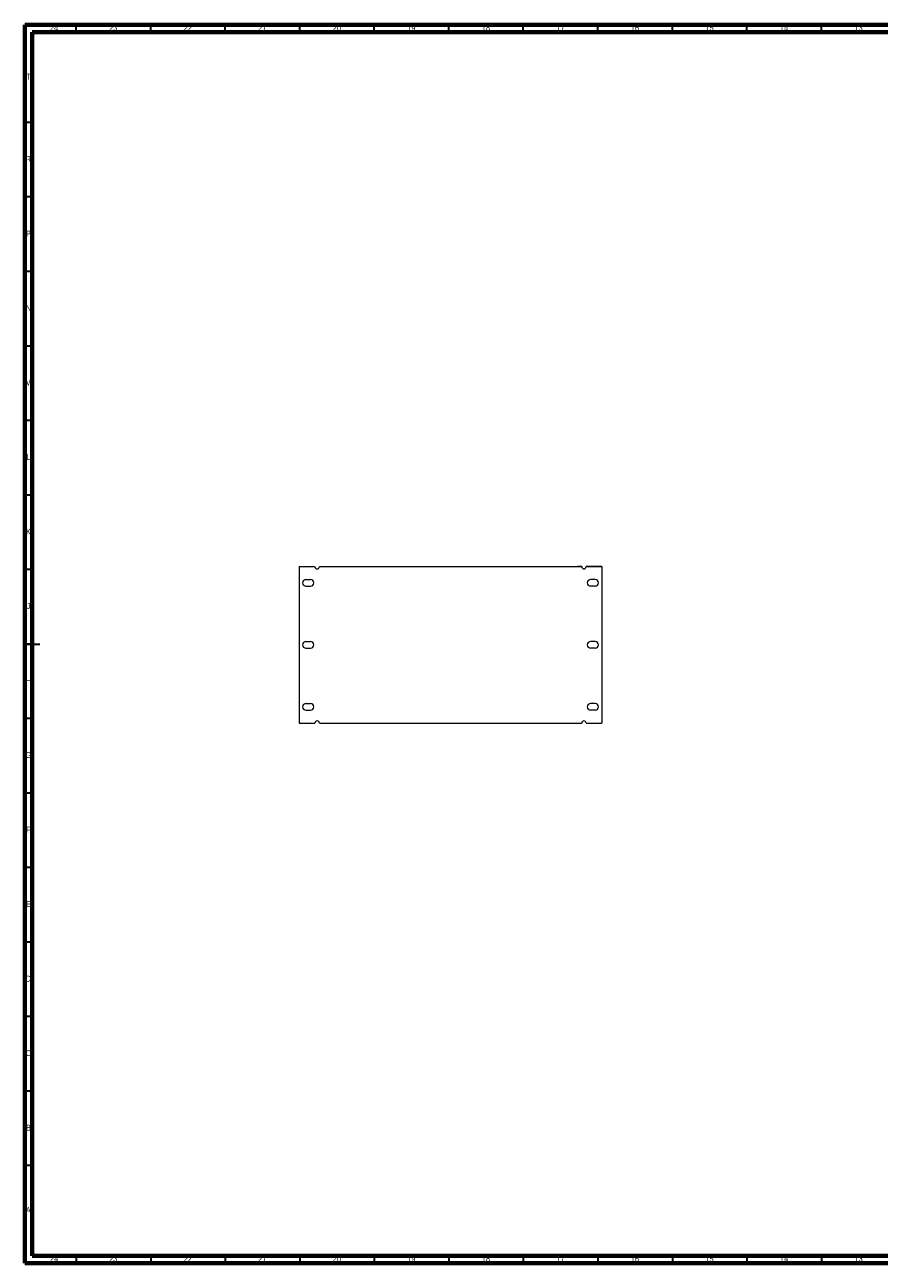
# Model space of a CAD drawing. Header units: millimetres. Extents: x 15 to 1184, y 5 to 836.
# Tile 1 of 2: x 15 to 588, y 5 to 836. Entities that reach past the tile are written whole.
import ezdxf

# ---------------------------------------------------------------- set-up
doc = ezdxf.new("R2010")
doc.units = ezdxf.units.MM
doc.styles.add('SLDTEXTSTYLE0', font='TXT', dxfattribs={"width": 0.75})

msp = doc.modelspace()

# ---------------------------------------------------------------- linework, layer by layer
at = {"color": 7, "linetype": 'Continuous', "lineweight": 70}
for p, q in [((15, 5), (15, 836)), ((15, 836), (1184, 836)), ((20, 10), (20, 831)), ((20, 831), (1179, 831)), ((1179, 10), (20, 10)), ((1184, 5), (15, 5))]:
    msp.add_line(p, q, dxfattribs=at)
at = {"color": 7, "linetype": 'Continuous', "lineweight": 35}
for p, q in [((49.5, 831), (49.5, 836)), ((99.5, 831), (99.5, 836)), ((149.5, 831), (149.5, 836)), ((199.5, 831), (199.5, 836)), ((249.5, 831), (249.5, 836)), ((299.5, 831), (299.5, 836)), ((349.5, 831), (349.5, 836)), ((399.5, 831), (399.5, 836)), ((449.5, 831), (449.5, 836)), ((499.5, 831), (499.5, 836)), ((549.5, 831), (549.5, 836)), ((20, 770.5), (15, 770.5)), ((20, 720.5), (15, 720.5)), ((20, 670.5), (15, 670.5)), ((20, 620.5), (15, 620.5)), ((20, 570.5), (15, 570.5)), ((20, 520.5), (15, 520.5)), ((20, 470.5), (15, 470.5)), ((15, 420.5), (25, 420.5)), ((20, 420.5), (15, 420.5)), ((20, 370.5), (15, 370.5)), ((20, 320.5), (15, 320.5)), ((20, 270.5), (15, 270.5)), ((20, 220.5), (15, 220.5)), ((20, 170.5), (15, 170.5)), ((20, 120.5), (15, 120.5)), ((20, 70.5), (15, 70.5)), ((49.5, 10), (49.5, 5)), ((99.5, 10), (99.5, 5)), ((149.5, 10), (149.5, 5)), ((199.5, 10), (199.5, 5)), ((249.5, 10), (249.5, 5)), ((299.5, 10), (299.5, 5)), ((349.5, 10), (349.5, 5)), ((399.5, 10), (399.5, 5)), ((449.5, 10), (449.5, 5)), ((499.5, 10), (499.5, 5)), ((549.5, 10), (549.5, 5))]:
    msp.add_line(p, q, dxfattribs=at)
at = {"color": 7, "linetype": 'Continuous', "lineweight": 18}
for p, q in [((199.18, 472.43), (205.18, 472.43)), ((199.18, 472.43), (209.68, 472.43)), ((199.18, 472.43), (199.18, 367.43)), ((212.68, 472.43), (300.68, 472.43)), ((212.68, 472.43), (388.68, 472.43)), ((388.68, 472.43), (385.8, 472.43)), ((402.18, 472.43), (391.68, 472.43)), ((391.68, 472.43), (402.18, 472.43)), ((402.18, 472.43), (402.18, 367.43)), ((203.68, 463.78), (206.68, 463.78)), ((203.68, 459.28), (206.68, 459.28)), ((397.68, 463.78), (394.68, 463.78)), ((397.68, 459.28), (394.68, 459.28)), ((203.68, 422.18), (206.68, 422.18)), ((203.68, 417.68), (206.68, 417.68)), ((397.68, 422.18), (394.68, 422.18)), ((397.68, 417.68), (394.68, 417.68)), ((203.68, 380.58), (206.68, 380.58)), ((203.68, 376.08), (206.68, 376.08)), ((397.68, 380.58), (394.68, 380.58)), ((397.68, 376.08), (394.68, 376.08)), ((199.18, 367.43), (209.68, 367.43)), ((212.68, 367.43), (388.68, 367.43)), ((391.68, 367.43), (402.18, 367.43))]:
    msp.add_line(p, q, dxfattribs=at)
for centre, radius, start, end in [((211.18, 472.43), 1.5, 180, 0), ((390.18, 472.43), 1.5, 180, 0), ((203.68, 461.53), 2.25, 90, 270), ((206.68, 461.53), 2.25, 270, 90), ((394.68, 461.53), 2.25, 90, 270), ((397.68, 461.53), 2.25, 270, 90), ((203.68, 419.93), 2.25, 90, 270), ((206.68, 419.93), 2.25, 270, 90), ((394.68, 419.93), 2.25, 90, 270), ((397.68, 419.93), 2.25, 270, 90), ((203.68, 378.33), 2.25, 90, 270), ((206.68, 378.33), 2.25, 270, 90), ((394.68, 378.33), 2.25, 90, 270), ((397.68, 378.33), 2.25, 270, 90), ((211.18, 367.43), 1.5, 0, 180), ((390.18, 367.43), 1.5, 0, 180)]:
    msp.add_arc(centre, radius, start, end, dxfattribs=at)

# ---------------------------------------------------------------- texts
at = {"color": 7, "linetype": 'Continuous', "lineweight": 0, "attachment_point": 2, "style": 'SLDTEXTSTYLE0'}
for s, insert, char_height in [('24', (34.67, 835.99), 3.969), ('23', (74.42, 835.99), 3.969), ('22', (124.42, 835.99), 3.969), ('21', (174.42, 835.99), 3.969), ('20', (224.42, 835.99), 3.969), ('19', (274.42, 835.99), 3.969), ('18', (324.42, 835.99), 3.969), ('17', (374.42, 835.99), 3.969), ('16', (424.42, 835.99), 3.969), ('15', (474.42, 835.99), 3.969), ('14', (524.42, 835.99), 3.969), ('13', (574.42, 835.99), 3.969), ('T', (17.49, 803.18), 3.97), ('R', (17.44, 747.99), 3.97), ('P', (17.48, 697.93), 3.97), ('N', (17.46, 647.99), 3.97), ('M', (17.36, 597.93), 3.97), ('L', (17.45, 547.99), 3.97), ('K', (17.49, 497.93), 3.97), ('J', (17.47, 447.99), 3.97), ('H', (17.49, 397.93), 3.97), ('G', (17.49, 347.99), 3.97), ('F', (17.46, 297.93), 3.97), ('E', (17.51, 247.99), 3.97), ('D', (17.45, 197.93), 3.97), ('C', (17.46, 147.99), 3.97), ('B', (17.47, 97.93), 3.97), ('A', (17.34, 42.68), 3.97), ('24', (34.67, 9.99), 3.969), ('23', (74.42, 9.99), 3.969), ('22', (124.42, 9.99), 3.969), ('21', (174.42, 9.99), 3.969), ('20', (224.42, 9.99), 3.969), ('19', (274.42, 9.99), 3.969), ('18', (324.42, 9.99), 3.969), ('17', (374.42, 9.99), 3.969), ('16', (424.42, 9.99), 3.969), ('15', (474.42, 9.99), 3.969), ('14', (524.42, 9.99), 3.969), ('13', (574.42, 9.99), 3.969)]:
    msp.add_mtext(s, dxfattribs=dict(at, insert=insert, char_height=char_height))

doc.saveas('drawing.dxf')
